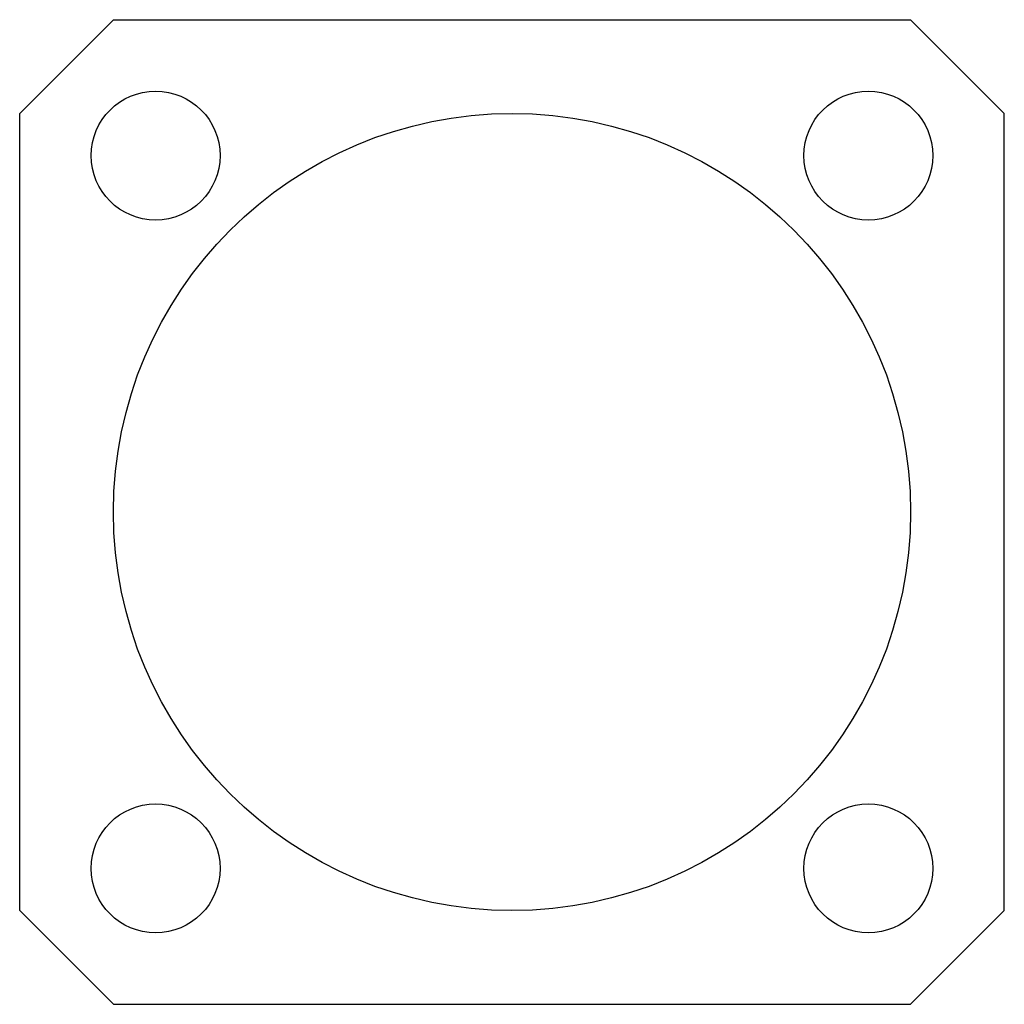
# Model space of a CAD drawing. Header units: millimetres. Extents: x -21 to 21, y -21 to 21.
import ezdxf

# ---------------------------------------------------------------- set-up
doc = ezdxf.new("R2010")
doc.units = ezdxf.units.MM

msp = doc.modelspace()

# ---------------------------------------------------------------- linework, layer by layer
at = {"color": 7, "linetype": 'Continuous', "lineweight": 25}
for p, q in [((-17, 21), (-21, 17)), ((-17, 21), (17, 21)), ((21, 17), (17, 21)), ((-21, -17), (-21, 17)), ((21, -17), (21, 17)), ((-21, -17), (-17, -21)), ((17, -21), (21, -17)), ((-17, -21), (17, -21))]:
    msp.add_line(p, q, dxfattribs=at)
for centre, radius in [((-15.203, 15.203), 2.75), ((15.203, 15.203), 2.75), ((0, 0), 17), ((-15.203, -15.203), 2.75), ((15.203, -15.203), 2.75)]:
    msp.add_circle(centre, radius, dxfattribs=at)

doc.saveas('drawing.dxf')
